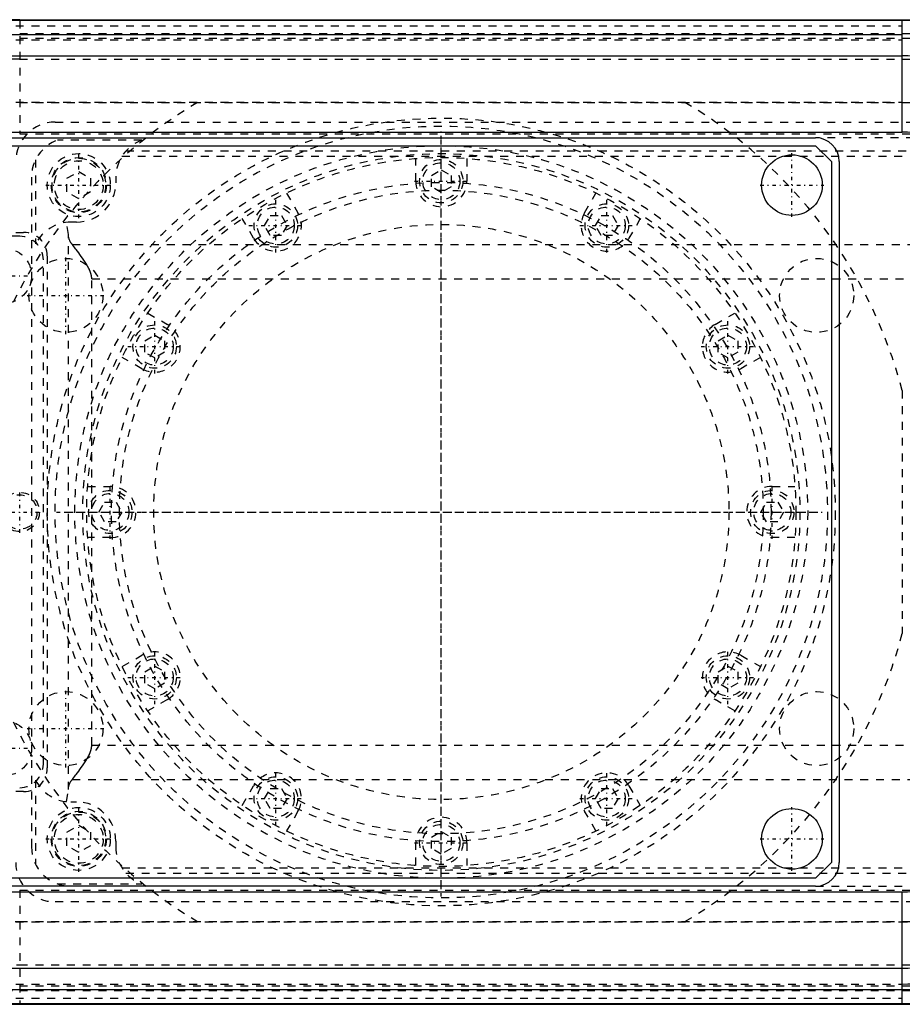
# Model space of a CAD drawing. Extents: x -614 to 147, y -88 to 88.
# Tile 5 of 9: x -329 to -216, y -63 to 63. Entities that reach past the tile are written whole.
import ezdxf

# ---------------------------------------------------------------- set-up
doc = ezdxf.new("R2010")
doc.units = 0
doc.linetypes.add('CENTER', pattern=[1.5, 0.45, -0.5, 0.05, -0.5])
doc.linetypes.add('DASHED', pattern=[2, 1, -1])
for name, color, linetype in [('AM_0', 7, 'CONTINUOUS'), ('AM_3', 7, 'DASHED'), ('AM_7', 7, 'CENTER')]:
    doc.layers.add(name, color=color, linetype=linetype)

msp = doc.modelspace()

# ---------------------------------------------------------------- linework, layer by layer
at = {"layer": 'AM_0', "color": 7, "linetype": 'CONTINUOUS'}
for p, q in [((-328.5, 62.39999999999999), (-328.5, 62.50000000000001)), ((-216.5, 62.40000000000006), (-595, 62.40000000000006)), ((-328.5, 62.5), (60, 62.5)), ((-216.5, 48.21158345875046), (-216.5, 62.39999999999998)), ((-595, 60.6085843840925), (-216.5, 60.6085843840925)), ((-595, 57.91454072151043), (-216.5, 57.91454072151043)), ((-595, 48.21158345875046), (-216.5, 48.21158345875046)), ((-461.5, 47.5), (-227.5, 47.5)), ((-461.5, 46.5), (-227.5, 46.5)), ((-227.5, 46.5), (-225.5, 44.5)), ((-225.5, 44.5), (-225.5, -44.5)), ((-224.5, 44.5), (-224.5, -44.5)), ((-225.5, -44.5), (-227.5, -46.5)), ((-227.5, -46.5), (-461.5, -46.5)), ((-227.5, -47.5), (-461.5, -47.5)), ((-595, -48.21158345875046), (-216.5, -48.21158345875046)), ((-216.5, -62.39999999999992), (-216.5, -48.21158345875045)), ((-595, -57.91454072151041), (-216.5, -57.91454072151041)), ((-595, -60.60858438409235), (-216.5, -60.60858438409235)), ((-595, -62.39999999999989), (-216.5, -62.39999999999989)), ((-328.5, -62.50000000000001), (-328.5, -62.4)), ((-328.5, -62.5), (60, -62.5))]:
    msp.add_line(p, q, dxfattribs=at)
for centre in [(-230.5, 41.5), (-230.5, -41.5)]:
    msp.add_circle(centre, 3.846626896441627, dxfattribs=at)
for centre, radius, start, end in [((-328.4999999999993, 28.99999999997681), 33.50000000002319, 90, 94.4281601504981), ((-216.5, 29.00000000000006), 33.39999999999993, 68.94392681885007, 90), ((-216.5, 28.99999999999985), 28.91454072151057, 67.11843345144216, 90), ((-216.5000000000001, 28.99999999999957), 19.2115834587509, 74.27439074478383, 90), ((-227.5, 44.49999999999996), 3.000000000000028, 8.537736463e-07, 90), ((-227.5, -44.50000000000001), 2.999999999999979, 270, 0), ((-216.5000000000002, -28.99999999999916), 19.2115834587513, 270, 285.7256092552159), ((-216.5000000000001, -28.99999999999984), 28.9145407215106, 270, 292.881566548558), ((-216.5000000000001, -28.99999999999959), 31.60858438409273, 270, 292.3116145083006), ((-216.5, -28.99999999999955), 33.40000000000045, 270, 291.0560731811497), ((-328.4999999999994, -28.99999999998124), 33.50000000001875, 265.5718398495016, 270)]:
    msp.add_arc(centre, radius, start, end, dxfattribs=at)
at = {"layer": 'AM_3', "color": 6, "linetype": 'DASHED'}
for p, q in [((-595, 61.73609524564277), (-216.5, 61.73609524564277)), ((-328.5, 62.39999999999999), (-328.5, 48)), ((-328.5, 60.74999999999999), (60, 60.74999999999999)), ((-328.5, 60.15), (-204.5, 60.15)), ((-595, 59.92853666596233), (-216.5, 59.92853666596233)), ((-328.5, 57.50000000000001), (60, 57.50000000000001)), ((-595, 52.02702994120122), (-216.5, 52.02702994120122)), ((-328.5, 51.99999999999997), (-204.5, 51.99999999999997)), ((-324, 49.5), (-169, 49.5)), ((-328.5, 47.99999999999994), (60, 47.99999999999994)), ((-313.0047584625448, 47.20131004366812), (-323.7022584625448, 47.20131004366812)), ((-191, 47.5), (-227.5, 47.5)), ((-315.5202161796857, 45.18530635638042), (-177.4797838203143, 45.18530635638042)), ((-315.0143054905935, 45.84999999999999), (-177.9856945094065, 45.84999999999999)), ((-326.4769872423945, 44.72633897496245), (-326.4769872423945, 34.02883897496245)), ((-278.25, 42), (-278.25, 44.88248544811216)), ((-271.75, 44.88248544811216), (-271.75, 42)), ((-322.5, 42.36602540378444), (-321, 43.23205080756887)), ((-321, 43.23205080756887), (-319.5, 42.36602540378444)), ((-276.25, 42.72168783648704), (-275, 43.44337567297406)), ((-276.25, 41.27831216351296), (-276.25, 42.72168783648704)), ((-275, 43.44337567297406), (-273.75, 42.72168783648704)), ((-273.75, 42.72168783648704), (-273.75, 41.27831216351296)), ((-327, 42.5), (-327, -42.5)), ((-322.5, 40.63397459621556), (-322.5, 42.36602540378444)), ((-319.5, 42.36602540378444), (-319.5, 40.63397459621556)), ((-316.3025, 42.5), (-316.3025, 41.80249999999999)), ((-275, 40.55662432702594), (-276.25, 41.27831216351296)), ((-273.75, 41.27831216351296), (-275, 40.55662432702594)), ((-321, 39.76794919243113), (-322.5, 40.63397459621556)), ((-319.5, 40.63397459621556), (-321, 39.76794919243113)), ((-294.6266601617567, 40.49437258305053), (-293.1854174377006, 37.99806695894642)), ((-256.8145825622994, 37.99806695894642), (-255.3733398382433, 40.49437258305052)), ((-297.4433756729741, 36.37306695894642), (-296.721687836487, 37.62306695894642)), ((-296.721687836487, 37.62306695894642), (-295.278312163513, 37.62306695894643)), ((-295.278312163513, 37.62306695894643), (-294.5566243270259, 36.37306695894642)), ((-255.4433756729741, 36.37306695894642), (-254.721687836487, 37.62306695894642)), ((-254.721687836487, 37.62306695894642), (-253.278312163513, 37.62306695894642)), ((-253.278312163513, 37.62306695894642), (-252.5566243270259, 36.37306695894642)), ((-322.325, 35.24967866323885), (-322.566548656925, 36.77029856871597)), ((-321.3025, 36.80249999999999), (-322, 36.80249999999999)), ((-298.8145825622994, 34.74806695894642), (-300.2558252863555, 37.24437258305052)), ((-296.721687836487, 35.12306695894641), (-297.4433756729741, 36.37306695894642)), ((-294.5566243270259, 36.37306695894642), (-295.278312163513, 35.12306695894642)), ((-254.721687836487, 35.12306695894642), (-255.4433756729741, 36.37306695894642)), ((-252.5566243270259, 36.37306695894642), (-253.278312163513, 35.12306695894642)), ((-249.7441747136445, 37.24437258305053), (-251.1854174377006, 34.74806695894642)), ((-407, 35.5), (-328, 35.5)), ((-322.325, -35.24967866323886), (-322.325, 35.24967866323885)), ((-295.278312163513, 35.12306695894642), (-296.721687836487, 35.12306695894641)), ((-253.278312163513, 35.12306695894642), (-254.721687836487, 35.12306695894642)), ((-328.5, 35), (-406.5, 35)), ((-321.8271837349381, 33.95000000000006), (-171.1728162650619, 33.95000000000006)), ((-325.5, -32), (-325.5, 32)), ((-325, 32.5), (-325, -32.5)), ((-319.3499999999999, 29.60000000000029), (-173.65, 29.60000000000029)), ((-319.3499999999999, -29.60000000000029), (-319.3499999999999, 29.60000000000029)), ((-312.2443725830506, 25.2558252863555), (-309.7480669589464, 23.81458256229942)), ((-240.2519330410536, 23.81458256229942), (-237.7556274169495, 25.2558252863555)), ((-312.6230669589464, 21.72168783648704), (-311.3730669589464, 22.44337567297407)), ((-312.6230669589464, 20.27831216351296), (-312.6230669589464, 21.72168783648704)), ((-311.3730669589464, 22.44337567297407), (-310.1230669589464, 21.72168783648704)), ((-310.1230669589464, 21.72168783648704), (-310.1230669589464, 20.27831216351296)), ((-239.8769330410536, 21.72168783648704), (-238.6269330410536, 22.44337567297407)), ((-239.8769330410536, 20.27831216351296), (-239.8769330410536, 21.72168783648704)), ((-238.6269330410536, 22.44337567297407), (-237.3769330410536, 21.72168783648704)), ((-237.3769330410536, 21.72168783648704), (-237.3769330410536, 20.27831216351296)), ((-311.3730669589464, 19.55662432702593), (-312.6230669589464, 20.27831216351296)), ((-310.1230669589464, 20.27831216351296), (-311.3730669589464, 19.55662432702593)), ((-238.6269330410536, 19.55662432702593), (-239.8769330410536, 20.27831216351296)), ((-237.3769330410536, 20.27831216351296), (-238.6269330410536, 19.55662432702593)), ((-312.9980669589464, 18.18541743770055), (-315.4943725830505, 19.62666016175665)), ((-234.5056274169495, 19.62666016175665), (-237.0019330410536, 18.18541743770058)), ((-216.5, 15.42724862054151), (-216.5, -15.42724862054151)), ((-319.8824854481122, 3.25), (-317, 3.25)), ((-233, 3.25), (-230.1175145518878, 3.25)), ((-318.4433756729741, 0), (-317.721687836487, 1.249999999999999)), ((-317.721687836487, 1.25), (-316.278312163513, 1.25)), ((-316.278312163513, 1.25), (-315.5566243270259, 1.3e-15)), ((-315.5566243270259, 0), (-316.278312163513, -1.249999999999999)), ((-234.4433756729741, 0), (-233.721687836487, 1.249999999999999)), ((-233.721687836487, 1.25), (-232.278312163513, 1.25)), ((-232.278312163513, 1.25), (-231.556624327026, 0)), ((-231.556624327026, 0), (-232.278312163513, -1.25)), ((-317.721687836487, -1.25), (-318.4433756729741, -1.3e-15)), ((-316.278312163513, -1.25), (-317.721687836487, -1.25)), ((-233.721687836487, -1.25), (-234.4433756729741, -1.3e-15)), ((-232.278312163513, -1.25), (-233.721687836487, -1.25)), ((-317, -3.25), (-319.8824854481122, -3.25)), ((-230.1175145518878, -3.25), (-233, -3.25)), ((-315.4943725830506, -19.62666016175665), (-312.9980669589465, -18.18541743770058)), ((-237.0019330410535, -18.18541743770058), (-234.5056274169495, -19.62666016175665)), ((-312.6230669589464, -20.27831216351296), (-311.3730669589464, -19.55662432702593)), ((-311.3730669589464, -19.55662432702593), (-310.1230669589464, -20.27831216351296)), ((-239.8769330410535, -20.27831216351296), (-238.6269330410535, -19.55662432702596)), ((-238.6269330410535, -19.55662432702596), (-237.3769330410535, -20.27831216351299)), ((-312.6230669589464, -21.72168783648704), (-312.6230669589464, -20.27831216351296)), ((-310.1230669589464, -20.27831216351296), (-310.1230669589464, -21.72168783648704)), ((-239.8769330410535, -21.72168783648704), (-239.8769330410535, -20.27831216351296)), ((-237.3769330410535, -20.27831216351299), (-237.3769330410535, -21.72168783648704)), ((-311.3730669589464, -22.44337567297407), (-312.6230669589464, -21.72168783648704)), ((-310.1230669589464, -21.72168783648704), (-311.3730669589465, -22.44337567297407)), ((-238.6269330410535, -22.44337567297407), (-239.8769330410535, -21.72168783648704)), ((-237.3769330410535, -21.72168783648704), (-238.6269330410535, -22.44337567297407)), ((-309.7480669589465, -23.81458256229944), (-312.2443725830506, -25.2558252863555)), ((-237.7556274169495, -25.25582528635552), (-240.2519330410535, -23.81458256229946)), ((-319.3499999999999, -29.6000000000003), (-173.65, -29.6000000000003)), ((-406.5, -35), (-328.5, -35)), ((-326.4769872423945, -34.02883897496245), (-326.4769872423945, -44.72633897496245)), ((-321.8271837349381, -33.95000000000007), (-171.1728162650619, -33.95000000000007)), ((-300.2558252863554, -37.24437258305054), (-298.8145825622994, -34.74806695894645)), ((-251.1854174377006, -34.74806695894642), (-249.7441747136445, -37.24437258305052)), ((-328, -35.5), (-407, -35.5)), ((-322.566548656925, -36.77029856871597), (-322.325, -35.24967866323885)), ((-297.4433756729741, -36.37306695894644), (-296.721687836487, -35.12306695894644)), ((-296.721687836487, -35.12306695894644), (-295.278312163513, -35.12306695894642)), ((-295.278312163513, -35.12306695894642), (-294.5566243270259, -36.37306695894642)), ((-255.443375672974, -36.37306695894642), (-254.721687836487, -35.12306695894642)), ((-254.721687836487, -35.12306695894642), (-253.2783121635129, -35.12306695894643)), ((-253.2783121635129, -35.12306695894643), (-252.5566243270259, -36.37306695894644)), ((-322, -36.80249999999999), (-321.3025, -36.80249999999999)), ((-296.721687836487, -37.62306695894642), (-297.4433756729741, -36.37306695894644)), ((-294.5566243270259, -36.37306695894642), (-295.278312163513, -37.62306695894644)), ((-254.721687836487, -37.62306695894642), (-255.443375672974, -36.37306695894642)), ((-252.5566243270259, -36.37306695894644), (-253.2783121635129, -37.62306695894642)), ((-295.278312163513, -37.62306695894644), (-296.721687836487, -37.62306695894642)), ((-293.1854174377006, -37.9980669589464), (-294.6266601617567, -40.49437258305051)), ((-255.3733398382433, -40.49437258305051), (-256.8145825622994, -37.99806695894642)), ((-253.2783121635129, -37.62306695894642), (-254.721687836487, -37.62306695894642)), ((-322.5, -40.63397459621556), (-321, -39.76794919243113)), ((-321, -39.76794919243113), (-319.5, -40.63397459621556)), ((-322.5, -42.36602540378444), (-322.5, -40.63397459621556)), ((-319.5, -40.63397459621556), (-319.5, -42.36602540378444)), ((-276.25, -41.27831216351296), (-275, -40.55662432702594)), ((-275, -40.55662432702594), (-273.75, -41.27831216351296)), ((-321, -43.23205080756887), (-322.5, -42.36602540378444)), ((-319.5, -42.36602540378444), (-321, -43.23205080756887)), ((-316.3025, -41.80249999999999), (-316.3025, -42.5)), ((-278.25, -44.88248544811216), (-278.25, -42)), ((-276.25, -42.72168783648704), (-276.25, -41.27831216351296)), ((-273.75, -41.27831216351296), (-273.75, -42.72168783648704)), ((-271.75, -42), (-271.75, -44.88248544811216)), ((-275, -43.44337567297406), (-276.25, -42.72168783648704)), ((-273.75, -42.72168783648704), (-275, -43.44337567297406)), ((-315.5202161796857, -45.18530635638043), (-177.4797838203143, -45.18530635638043)), ((-315.0143054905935, -45.85), (-177.9856945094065, -45.85)), ((-323.7022584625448, -47.20131004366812), (-313.0047584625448, -47.20131004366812)), ((-227.5, -47.5), (-191, -47.5)), ((-328.5, -48), (-328.5, -62.4)), ((-328.5, -48), (60, -48)), ((-169, -49.5), (-324, -49.5)), ((-595, -52.02702994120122), (-216.5000000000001, -52.02702994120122)), ((-328.5, -52), (-204.5, -52)), ((-328.5, -57.50000000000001), (60, -57.50000000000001)), ((-595, -59.92853666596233), (-216.5, -59.92853666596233)), ((-328.5, -60.15), (-204.5, -60.15)), ((-328.5, -60.74999999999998), (60, -60.74999999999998)), ((-595, -61.73609524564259), (-216.5, -61.73609524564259))]:
    msp.add_line(p, q, dxfattribs=at)
for points in [[(-321.8271837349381, 33.95000000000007, 0), (-321.8540423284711, 33.98356985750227, 0), (-321.9056235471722, 34.05126463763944, 0), (-321.9543314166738, 34.11966590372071, 0), (-321.9775987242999, 34.15411877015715, 0), (-322.0001369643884, 34.18873296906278, 0), (-322.0430129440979, 34.25842475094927, 0), (-322.0829338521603, 34.32869979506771, 0), (-322.1198759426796, 34.39951630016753, 0), (-322.1538172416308, 34.47083214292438, 0), (-322.1847375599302, 34.54260490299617, 0), (-322.199059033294, 34.57864929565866, 0), (-322.2126185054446, 34.6147918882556, 0), (-322.2374434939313, 34.68735016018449, 0), (-322.2591977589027, 34.76023655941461, 0), (-322.2778683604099, 34.83340773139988, 0), (-322.2934441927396, 34.90682015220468, 0), (-322.30591599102, 34.98043015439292, 0), (-322.3109854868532, 35.01729556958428, 0), (-322.315276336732, 35.05419395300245, 0), (-322.3215196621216, 35.1280676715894, 0), (-322.3246422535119, 35.20200736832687, 0), (-322.3250326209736, 35.23898821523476, 0)], [(-319.35, 29.60000000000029, 0), (-319.3513840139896, 29.62571239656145, 0), (-319.3549258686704, 29.67703692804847, 0), (-319.3594882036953, 29.72822492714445, 0), (-319.3621474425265, 29.75376655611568, 0), (-319.3650560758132, 29.7792726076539, 0), (-319.3716130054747, 29.83017591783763, 0), (-319.3791410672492, 29.88093069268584, 0), (-319.3876210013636, 29.93153278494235, 0), (-319.3970323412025, 29.98197817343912, 0), (-319.4073535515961, 30.03226304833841, 0), (-319.4128483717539, 30.05734417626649, 0), (-319.4185621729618, 30.08238387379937, 0), (-319.4306349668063, 30.13233742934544, 0), (-319.4435480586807, 30.18212083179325, 0), (-319.4572770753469, 30.2317315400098, 0), (-319.471797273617, 30.28116734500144, 0), (-319.4870837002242, 30.33042647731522, 0), (-319.4950065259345, 30.35498966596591, 0), (-319.5031115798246, 30.37950838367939, 0), (-319.5198557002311, 30.42841145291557, 0), (-319.5372907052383, 30.47713382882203, 0), (-319.5462593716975, 30.50142669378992, 0), (-319.5553912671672, 30.52567371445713, 0), (-319.5741321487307, 30.57402933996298, 0), (-319.5934882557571, 30.62219892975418, 0), (-319.6033892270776, 30.64621339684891, 0), (-319.6134346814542, 30.67018067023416, 0), (-319.6339467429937, 30.71797267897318, 0), (-319.6550000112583, 30.7655729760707, 0), (-319.7326024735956, 30.93063254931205, 0), (-319.8775112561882, 31.20774852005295, 0), (-320.0334382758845, 31.47689985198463, 0), (-320.1961812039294, 31.73720839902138, 0), (-320.3619835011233, 31.98760653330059, 0), (-320.444971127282, 32.10871829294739, 0), (-320.5274975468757, 32.22689460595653, 0), (-320.6897418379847, 32.45378873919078, 0), (-320.8511578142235, 32.67383491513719, 0), (-321.0158181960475, 32.89387984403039, 0), (-321.1800843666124, 33.11010528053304, 0), (-321.3404159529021, 33.31895432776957, 0), (-321.4180878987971, 33.41962395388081, 0), (-321.4935913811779, 33.51730559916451, 0), (-321.636695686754, 33.70236766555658, 0), (-321.7672467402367, 33.87177306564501, 0), (-321.8271837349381, 33.95000000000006, 0)], [(-321.8271837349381, -33.95000000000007, 0), (-321.7672467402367, -33.87177306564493, 0), (-321.6366956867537, -33.7023676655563, 0), (-321.4935913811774, -33.517305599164, 0), (-321.4180878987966, -33.41962395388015, 0), (-321.3404159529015, -33.31895432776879, 0), (-321.1800843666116, -33.11010528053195, 0), (-321.0158181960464, -32.89387984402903, 0), (-320.8511578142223, -32.67383491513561, 0), (-320.6897418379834, -32.4537887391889, 0), (-320.5274975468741, -32.22689460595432, 0), (-320.4449711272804, -32.10871829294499, 0), (-320.3619835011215, -31.987606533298, 0), (-320.1961812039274, -31.73720839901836, 0), (-320.0334382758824, -31.47689985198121, 0), (-319.877511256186, -31.2077485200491, 0), (-319.7326024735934, -30.93063254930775, 0), (-319.6550000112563, -30.76557297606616, 0), (-319.6339467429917, -30.71797267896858, 0), (-319.6134346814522, -30.67018067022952, 0), (-319.6033892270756, -30.6462133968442, 0), (-319.5934882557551, -30.62219892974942, 0), (-319.5741321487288, -30.57402933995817, 0), (-319.5553912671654, -30.52567371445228, 0), (-319.5462593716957, -30.50142669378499, 0), (-319.5372907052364, -30.47713382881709, 0), (-319.5198557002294, -30.42841145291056, 0), (-319.5031115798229, -30.37950838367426, 0), (-319.4950065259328, -30.35498966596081, 0), (-319.4870837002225, -30.33042647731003, 0), (-319.4717972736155, -30.28116734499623, 0), (-319.4572770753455, -30.2317315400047, 0), (-319.4435480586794, -30.18212083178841, 0), (-319.4306349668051, -30.13233742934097, 0), (-319.4185621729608, -30.08238387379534, 0), (-319.4128483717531, -30.05734417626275, 0), (-319.4073535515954, -30.03226304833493, 0), (-319.397032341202, -29.98197817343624, 0), (-319.3876210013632, -29.93153278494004, 0), (-319.379141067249, -29.88093069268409, 0), (-319.3716130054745, -29.83017591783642, 0), (-319.3650560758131, -29.77927260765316, 0), (-319.3621474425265, -29.75376655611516, 0), (-319.3594882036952, -29.7282249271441, 0), (-319.3549258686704, -29.67703692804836, 0), (-319.3513840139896, -29.62571239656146, 0), (-319.35, -29.60000000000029, 0)], [(-322.3250326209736, -35.23898821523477, 0), (-322.3246422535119, -35.20200736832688, 0), (-322.3215196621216, -35.12806767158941, 0), (-322.315276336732, -35.05419395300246, 0), (-322.3109854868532, -35.01729556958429, 0), (-322.30591599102, -34.98043015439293, 0), (-322.2934441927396, -34.90682015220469, 0), (-322.2778683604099, -34.83340773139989, 0), (-322.2591977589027, -34.76023655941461, 0), (-322.2374434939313, -34.6873501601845, 0), (-322.2126185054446, -34.61479188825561, 0), (-322.199059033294, -34.57864929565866, 0), (-322.1847375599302, -34.54260490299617, 0), (-322.1538172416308, -34.47083214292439, 0), (-322.1198759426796, -34.39951630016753, 0), (-322.0829338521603, -34.32869979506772, 0), (-322.0430129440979, -34.25842475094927, 0), (-322.0001369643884, -34.18873296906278, 0), (-321.9775987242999, -34.15411877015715, 0), (-321.9543314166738, -34.11966590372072, 0), (-321.9056235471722, -34.05126463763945, 0), (-321.8540423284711, -33.98356985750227, 0), (-321.8271837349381, -33.95000000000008, 0)]]:
    msp.add_polyline3d(points, dxfattribs=at)
for centre, radius in [((-274.999999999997, 9.4289e-12), 49.99999999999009), ((-274.9999999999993, 2.6148e-12), 48.99999999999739), ((-275, -2.8e-15), 46.5), ((-321, 41.5), 4), ((-275, 2.8e-15), 45.5), ((-320.9999999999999, 41.4999999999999), 3.499999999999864), ((-320.9999999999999, 41.49999999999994), 3.399999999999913), ((-321, 41.5), 3.100000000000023), ((-275, -2.8e-15), 45), ((-275, 42), 2.75), ((-275, 42), 2.350000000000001), ((-275, -2.6e-15), 41.8499999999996), ((-275, -2.5e-15), 40.85000000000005), ((-296, 36.37306695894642), 2.75), ((-254, 36.37306695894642), 2.75), ((-296, 36.37306695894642), 2.350000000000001), ((-254, 36.37306695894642), 2.350000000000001), ((-275, -2.2e-15), 36.5), ((-330.5, 30), 3.5), ((-322.6313972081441, 27.5), 4.699999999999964), ((-227.3686027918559, 27.49999999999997), 4.699999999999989), ((-311.3730669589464, 21), 2.75), ((-311.3730669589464, 21), 2.350000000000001), ((-238.6269330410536, 21), 2.75), ((-238.6269330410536, 21), 2.350000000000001), ((-317, 0), 2.75), ((-233, 0), 2.75), ((-328.5, -2e-16), 2.5), ((-328.5, -1e-16), 2.199999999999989), ((-317, 0), 2.350000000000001), ((-233, 0), 2.350000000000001), ((-311.3730669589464, -21), 2.75), ((-311.3730669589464, -21), 2.350000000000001), ((-238.6269330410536, -21), 2.75), ((-238.6269330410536, -21), 2.350000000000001), ((-322.6313972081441, -27.49999999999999), 4.700000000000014), ((-227.3686027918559, -27.49999999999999), 4.700000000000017), ((-330.5, -30), 3.5), ((-296, -36.37306695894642), 2.75), ((-254, -36.37306695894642), 2.75), ((-296, -36.37306695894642), 2.350000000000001), ((-254, -36.37306695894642), 2.350000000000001), ((-321, -41.5), 4), ((-320.9999999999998, -41.49999999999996), 3.499999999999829), ((-320.9999999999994, -41.50000000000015), 3.399999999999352), ((-321, -41.5), 3.100000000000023), ((-275, -42), 2.75), ((-275, -42), 2.350000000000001)]:
    msp.add_circle(centre, radius, dxfattribs=at)
for centre, radius, start, end in [((-328.4999999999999, 28.99999999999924), 28.50000000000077, 90, 114.9010623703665), ((-274.999999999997, -2.1387e-12), 60.50000000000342, 120.7390476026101, 165.2266610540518), ((-274.9999999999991, 6.608e-13), 60.49999999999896, 14.77333894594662, 59.26095239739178), ((-324, 44.50000000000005), 4.999999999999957, 90, 180), ((-321.9999999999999, 42.49999999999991), 5.000000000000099, 90, 180), ((-311.3025000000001, 42.50000000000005), 4.999999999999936, 109.9043959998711, 180), ((-321.3025000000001, 41.80250000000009), 5.000000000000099, 270, 0), ((-275, 42), 3.25, 180, 0), ((-296, 36.3730669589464), 3.249999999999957, 209.9999999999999, 30.00000000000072), ((-254, 36.3730669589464), 3.249999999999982, 149.9999999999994, 330.0000000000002), ((-322, 31.80250000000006), 4.999999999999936, 90, 153.5595265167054), ((-327.9999999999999, 32.50000000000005), 2.999999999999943, 0, 90), ((-328.4999999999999, 32.00000000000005), 2.999999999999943, 0, 90), ((-311.3730669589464, 20.99999999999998), 3.250000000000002, 240, 60.00000000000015), ((-238.6269330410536, 21), 3.249999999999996, 120, 300.0000000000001), ((-317, -4e-16), 3.25, 270, 90), ((-233, 2e-16), 3.25, 90, 270), ((-275.0000000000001, -8.17e-14), 60.49999999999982, 194.773338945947, 239.2609523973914), ((-274.9999999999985, -1.1582e-12), 60.49999999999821, 300.739047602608, 345.2266610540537), ((-311.3730669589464, -20.99999999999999), 3.250000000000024, 299.9999999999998, 120.0000000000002), ((-238.6269330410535, -21.00000000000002), 3.250000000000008, 60.00000000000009, 240.0000000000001), ((-328.5000000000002, -31.99999999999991), 3.000000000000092, 270, 0), ((-328.0000000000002, -32.49999999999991), 3.000000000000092, 270, 0), ((-296, -36.37306695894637), 3.249999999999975, 329.9999999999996, 150.0000000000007), ((-254, -36.37306695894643), 3.250000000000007, 30.00000000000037, 209.9999999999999), ((-322, -31.80250000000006), 4.999999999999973, 206.4404734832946, 270), ((-321.3025000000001, -41.80250000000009), 5.000000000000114, 0, 90), ((-275, -42), 3.25, 0, 180), ((-321.9999999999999, -42.49999999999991), 5.000000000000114, 180, 270), ((-311.3025, -42.50000000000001), 5, 180, 250.0956040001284), ((-323.9999999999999, -44.49999999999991), 5.000000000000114, 180, 270), ((-328.4999999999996, -28.9999999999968), 23.00000000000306, 253.5840382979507, 270), ((-216.5, -29.00000000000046), 23.02702994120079, 270, 283.0688927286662), ((-328.4999999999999, -28.99999999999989), 28.50000000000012, 245.0989376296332, 270), ((-328.4999999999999, -28.99999999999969), 31.75000000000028, 241.2940253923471, 270), ((-216.5000000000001, -28.99999999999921), 30.92853666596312, 270, 290.8086623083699)]:
    msp.add_arc(centre, radius, start, end, dxfattribs=at)
at = {"layer": 'AM_7', "color": 4, "linetype": 'CENTER'}
for p, q in [((-275, -48.825), (-275, 48.825)), ((-275, -47.775), (-275, 47.775)), ((-321, 37.3), (-321, 45.7)), ((-230.5, 37.46104175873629), (-230.5, 45.53895824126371)), ((-325.2, 41.5), (-316.8, 41.5)), ((-278.4125, 41.99999999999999), (-271.5875, 41.99999999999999)), ((-234.5389582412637, 41.5), (-226.4610417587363, 41.5)), ((-295.9999999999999, 32.96056695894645), (-295.9999999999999, 39.7855669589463)), ((-254, 32.96056695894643), (-254, 39.78556695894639)), ((-299.4124999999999, 36.37306695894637), (-292.5875, 36.37306695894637)), ((-257.4125, 36.37306695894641), (-250.5875, 36.37306695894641)), ((-322.6313972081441, 22.56500000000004), (-322.6313972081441, 32.43499999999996)), ((-334.175, 30), (-326.825, 30)), ((-327.5663972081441, 27.5), (-317.6963972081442, 27.5)), ((-311.3730669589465, 17.58749999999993), (-311.3730669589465, 24.41250000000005)), ((-238.6269330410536, 17.58750000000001), (-238.6269330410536, 24.4125)), ((-314.7855669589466, 20.99999999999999), (-307.9605669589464, 20.99999999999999)), ((-242.0394330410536, 21), (-235.2144330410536, 21)), ((-328.5, -2.625), (-328.5, 2.625)), ((-317, -3.4125), (-317, 3.4125)), ((-233, -3.4125), (-233, 3.4125)), ((-322.775, 2.8e-15), (-227.225, 2.8e-15)), ((-331.125, -2e-16), (-325.875, -2e-16)), ((-323.825, -2.8e-15), (-226.175, -2.8e-15)), ((-311.3730669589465, -24.41250000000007), (-311.3730669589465, -17.58749999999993)), ((-238.6269330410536, -24.41250000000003), (-238.6269330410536, -17.58750000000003)), ((-314.7855669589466, -21), (-307.9605669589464, -21)), ((-242.0394330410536, -21.00000000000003), (-235.2144330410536, -21.00000000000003)), ((-322.6313972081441, -32.43500000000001), (-322.6313972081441, -22.56499999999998)), ((-327.5663972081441, -27.49999999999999), (-317.6963972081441, -27.49999999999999)), ((-334.175, -30), (-326.825, -30)), ((-295.9999999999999, -39.78556695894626), (-295.9999999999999, -32.96056695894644)), ((-253.9999999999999, -39.78556695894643), (-253.9999999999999, -32.96056695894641)), ((-321, -45.7), (-321, -37.3)), ((-299.4124999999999, -36.37306695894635), (-292.5875, -36.37306695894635)), ((-257.4125, -36.37306695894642), (-250.5874999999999, -36.37306695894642)), ((-230.5, -45.53895824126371), (-230.5, -37.46104175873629)), ((-325.2, -41.5), (-316.8, -41.5)), ((-278.4125, -41.99999999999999), (-271.5875, -41.99999999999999)), ((-234.5389582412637, -41.5), (-226.4610417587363, -41.5))]:
    msp.add_line(p, q, dxfattribs=at)

doc.saveas('drawing.dxf')
